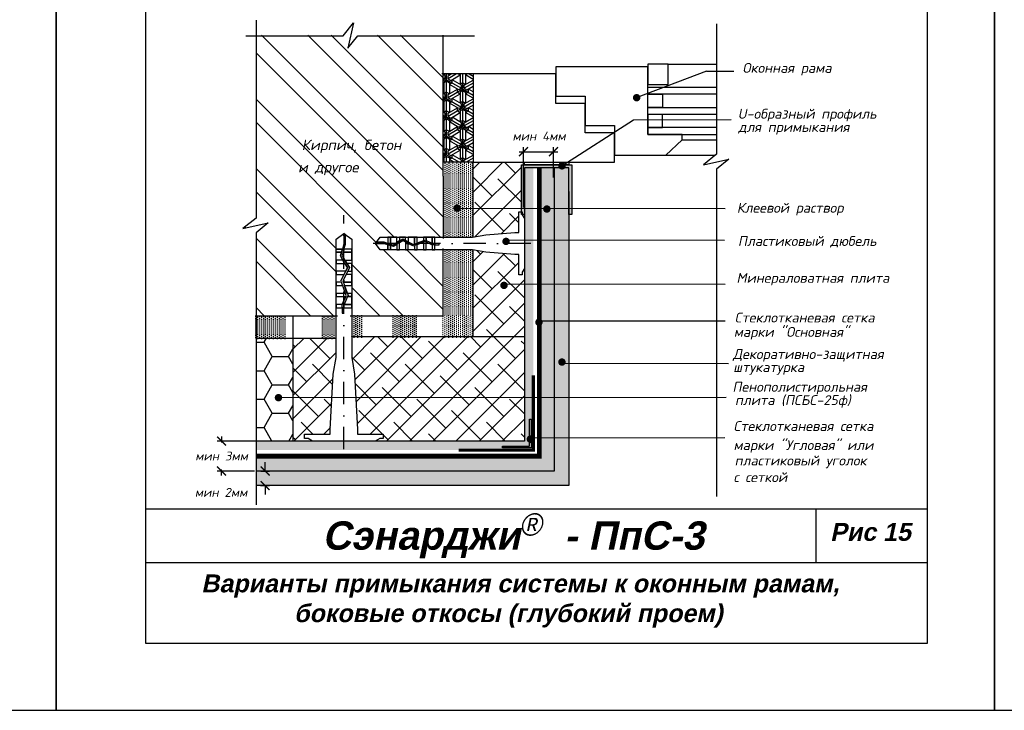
# Model space of a CAD drawing. Header units: inches. Extents: x 47 to 4151, y -1120 to 1902.
# Tile 65 of 93: x 879 to 1099, y 1283 to 1437. Entities that reach past the tile are written whole.
import ezdxf

# ---------------------------------------------------------------- set-up
doc = ezdxf.new("R2010")
doc.units = ezdxf.units.IN
doc.header["$LTSCALE"] = 10
doc.header["$MEASUREMENT"] = 0
doc.linetypes.add('DASHDOT', pattern=[1, 0.5, -0.25, 0, -0.25])
doc.linetypes.add('HIDDEN', pattern=[0.375, 0.25, -0.125])
doc.layers.add('dim', color=160, linetype='Continuous', lineweight=15)
doc.layers.add('Layer1', color=108, linetype='Continuous', lineweight=30)
for name, color, linetype in [('DUBEL', 142, 'Continuous'), ('hatch', 240, 'Continuous'), ('ndp', 242, 'Continuous'), ('ramka', 248, 'Continuous'), ('wind', 82, 'Continuous')]:
    doc.layers.add(name, color=color, linetype=linetype)
doc.layers.add('list', color=5, linetype='Continuous', plot=False)
doc.styles.add('ndp', font='ARIALBD.TTF', dxfattribs={"oblique": 12})
doc.styles.add('style2', font='romans.shx', dxfattribs={"oblique": 12})
doc.dimstyles.new('1', dxfattribs={"dimtxt": 2, "dimasz": 2, "dimexe": 1, "dimexo": 0.7, "dimgap": 2, "dimtad": 0, "dimtih": 1, "dimtoh": 1, "dimdec": 4, "dimzin": 0, "dimdsep": 46, "dimtxsty": 'style2', "dimblk": 'ARCHTICK', "dimcen": 1.5, "dimdle": 1, "dimadec": 0, "dimazin": 0, "dimtfac": 1, "dimtdec": 4, "dimtofl": 0, "dimtmove": 0, "dimatfit": 2, "dimldrblk": 'DOTSMALL', "dimfxl": 1, "dimtolj": 1, "dimtzin": 0, "dimarcsym": 0})
pattern_1 = [(270, (129.937, 2628.6558), (-0.4375, -0.21875), [0, -0.4375])]

# ---------------------------------------------------------------- blocks, each defined once
blk = doc.blocks.new('_ArchTick')
at = {"layer": 'DUBEL', "color": 0, "const_width": 0.15}
blk.add_lwpolyline([(-0.5, -0.5), (0.5, 0.5)], dxfattribs=at)
blk = doc.blocks.new('*D183')
at = {"layer": 'Defpoints', "color": 0}
for p in [(931.97, 1336.34), (931.86, 1333.08), (933.62, 1333.08)]:
    blk.add_point(p, dxfattribs=at)
at = {"layer": 'dim', "color": 0, "lineweight": -2}
for p, q in [((933.62, 1336.34), (933.62, 1338.34)), ((932.67, 1336.34), (934.62, 1336.34)), ((932.56, 1333.08), (934.62, 1333.08)), ((933.62, 1333.08), (933.62, 1331.08))]:
    blk.add_line(p, q, dxfattribs=at)
at = {"layer": 'dim', "color": 0, "lineweight": -2, "xscale": 2, "yscale": 2, "zscale": 2}
for p, rotation in [((933.62, 1336.34), 270), ((933.62, 1333.08), 90)]:
    blk.add_blockref('_ArchTick', p, dxfattribs=dict(at, rotation=rotation))
at = {"layer": 'dim', "color": 0, "insert": (923.77, 1331.56), "char_height": 2, "attachment_point": 5, "style": 'style2'}
blk.add_mtext('\\A1;{\\fRomanS|b0|i0|c204|p2;мин 2мм}', dxfattribs=at)
blk = doc.blocks.new('_DotSmall')
at = {"layer": 'DUBEL', "color": 0, "const_width": 0.5}
blk.add_lwpolyline([(-0.0625, 0, 1), (0.0625, 0, 1)], format="xyb", close=True, dxfattribs=at)
blk = doc.blocks.new('*D184')
at = {"layer": 'Defpoints', "color": 0}
for p in [(923.88, 1343.03), (932.52, 1343.03), (931.97, 1336.34)]:
    blk.add_point(p, dxfattribs=at)
at = {"layer": 'dim', "color": 0, "lineweight": -2}
for p, q in [((923.88, 1344.03), (923.88, 1342.69)), ((931.82, 1343.03), (922.88, 1343.03)), ((931.27, 1336.34), (922.88, 1336.34)), ((923.88, 1335.34), (923.88, 1336.68))]:
    blk.add_line(p, q, dxfattribs=at)
at = {"layer": 'dim', "color": 0, "lineweight": -2, "xscale": 2, "yscale": 2, "zscale": 2}
for p, rotation in [((923.88, 1343.03), 90), ((923.88, 1336.34), 270)]:
    blk.add_blockref('_ArchTick', p, dxfattribs=dict(at, rotation=rotation))
at = {"layer": 'dim', "color": 0, "insert": (923.88, 1339.69), "char_height": 2, "attachment_point": 5, "style": 'style2'}
blk.add_mtext('\\A1;{\\fRomanS|b0|i0|c204|p2;мин 3мм}', dxfattribs=at)
blk = doc.blocks.new('*D315')
at = {"layer": 'Defpoints', "color": 0}
for p in [(998.14, 1407.76), (998.14, 1401.26), (991.44, 1394.57)]:
    blk.add_point(p, dxfattribs=at)
at = {"layer": 'dim', "color": 0, "lineweight": -2}
for p, q in [((990.44, 1407.76), (999.14, 1407.76)), ((991.44, 1395.27), (991.44, 1408.76)), ((998.14, 1401.96), (998.14, 1408.76))]:
    blk.add_line(p, q, dxfattribs=at)
at = {"layer": 'dim', "color": 0, "lineweight": -2, "xscale": 2, "yscale": 2, "zscale": 2, "rotation": 180}
blk.add_blockref('_ArchTick', (991.44, 1407.76), dxfattribs=at)
at = {"layer": 'dim', "color": 0, "lineweight": -2, "xscale": 2, "yscale": 2, "zscale": 2}
blk.add_blockref('_ArchTick', (998.14, 1407.76), dxfattribs=at)
at = {"layer": 'dim', "color": 0, "insert": (994.91, 1411.25), "char_height": 2, "attachment_point": 5, "style": 'style2'}
blk.add_mtext('\\A1;{\\fRomanS|b0|i0|c204|p2;мин 4мм}', dxfattribs=at)

msp = doc.modelspace()

# ---------------------------------------------------------------- hatches: boundary and pattern name
at = {"layer": 'dim'}
h = msp.add_hatch(color=1, dxfattribs=at)
h.paths.add_polyline_path([(999.715441, 1404.84409), (990.960226, 1404.84409), (990.960226, 1395.093526), (991.625171, 1395.093169), (991.625171, 1395.61159), (991.625171, 1404.179145), (1001.583916, 1404.179145), (1001.583916, 1395.087812), (1002.248861, 1395.087454), (1002.248861, 1404.84409), (1000.404422, 1404.84409), (1000.393686, 1404.837204, -0.6046181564), (1000.052133, 1404.186205, -0.6115715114)])
h.paths.add_polyline_path([(1002.248861, 1395.087454), (1001.583916, 1395.087812), (1001.583916, 1393.693848), (1002.248861, 1393.693848)])
h.paths.add_polyline_path([(991.625171, 1395.093169), (990.960226, 1395.093526), (990.960226, 1394.278383), (991.149819, 1394.278383), (991.149819, 1393.693848), (991.625171, 1393.693848)])
h.paths.add_polyline_path([(991.149819, 1394.278383), (990.960226, 1394.278383), (990.960226, 1393.693848), (991.149819, 1393.693848)], flags=17)
at = {"layer": 'hatch'}
h = msp.add_hatch(dxfattribs=at)
h.set_pattern_fill('ANSI32', color=1, scale=29.327494, angle=270, style=0)
h.set_pattern_definition([(315, (209.352, 1006.374), (7.77663, 7.77663), []), (315, (209.352, 1001.19), (7.77663, 7.77663), [])])
h.paths.add_polyline_path([(973.480373, 1402.309788), (973.480373, 1432.387607), (972.336231, 1433.839345), (931.585296, 1433.839345), (931.585296, 1392.921557), (928.646308, 1390.605286), (934.308828, 1391.843434), (931.585296, 1389.605246), (931.585296, 1371.071067), (949.489554, 1371.071067), (949.489554, 1372.869961), (949.489554, 1373.605231), (949.489554, 1375.348996), (949.489554, 1376.084266), (949.489554, 1377.82803), (949.489554, 1378.563301), (949.489554, 1380.307065), (949.489554, 1381.042335), (949.489554, 1382.786099), (949.489554, 1383.52137), (949.489554, 1385.265134), (949.489554, 1386.000404), (949.489554, 1388.195913), (951.247327, 1389.462883), (951.620453, 1389.19394), (953.005099, 1388.195913), (953.005099, 1386.000404), (953.005099, 1383.52137), (953.005099, 1382.786099), (953.005099, 1381.042335), (953.005099, 1380.307065), (953.005099, 1377.82803), (953.005099, 1376.084266), (953.005099, 1373.605231), (953.005099, 1372.869961), (953.005099, 1371.071067), (973.419003, 1371.071067), (973.419003, 1385.830375), (971.60798, 1385.830375), (971.019763, 1385.830375), (969.624752, 1385.830375), (969.036536, 1385.830375), (967.641524, 1385.830375), (967.053308, 1385.830375), (965.658297, 1385.830375), (965.07008, 1385.830375), (963.675069, 1385.830375), (963.086853, 1385.830375), (961.691841, 1385.830375), (961.103625, 1385.830375), (959.347218, 1385.830375), (958.333642, 1387.236593), (958.548796, 1387.535094), (959.347218, 1388.642812), (961.103625, 1388.642812), (963.086853, 1388.642812), (963.675069, 1388.642812), (965.07008, 1388.642812), (965.658297, 1388.642812), (967.641524, 1388.642812), (969.036536, 1388.642812), (971.019763, 1388.642812), (971.60798, 1388.642812), (973.480373, 1388.642812)])
h.paths.add_polyline_path([(941.134326, 1406.715009), (969.959063, 1406.382543), (970.956464, 1411.074942), (942.131727, 1411.407408)], flags=24)
h.paths.add_polyline_path([(940.555681, 1401.891824), (957.593559, 1401.642474), (958.341609, 1405.161773), (941.303732, 1405.411123)], flags=24)
h = msp.add_hatch(dxfattribs=at)
h.set_pattern_fill('ESCHER', color=256, scale=3.5, angle=-90, style=0)
h.set_pattern_definition([(330, (1836.2808, 3080.7695), (-9e-10, 4.2), [3.85, -0.35]), (90, (1836.2808, 3080.7695), (-3.637307, -2.1), [3.85, -0.35]), (210, (1836.2808, 3080.7695), (-9e-10, -4.2), [3.85, -0.35]), (330, (1836.2808, 3080.4195), (-9e-10, 4.2), [0.7, -3.5]), (210, (1836.2808, 3080.4195), (-9e-10, -4.2), [0.7, -3.5]), (330, (1836.584, 3080.9445), (-9e-10, 4.2), [0.7, -3.5]), (90, (1836.584, 3080.9445), (-3.637307, -2.1), [0.7, -3.5]), (210, (1835.9777, 3080.9445), (-9e-10, -4.2), [0.7, -3.5]), (90, (1835.9777, 3080.9445), (-3.637307, -2.1), [0.7, -3.5]), (330, (1836.2808, 3082.1695), (-9e-10, 4.2), [0.7, -3.5]), (210, (1836.2808, 3082.1695), (-9e-10, -4.2), [0.7, -3.5]), (330, (1835.0684, 3080.0695), (-9e-10, 4.2), [0.7, -3.5]), (90, (1835.0684, 3080.0695), (-3.637307, -2.1), [0.7, -3.5]), (210, (1837.4932, 3080.0695), (-9e-10, -4.2), [0.7, -3.5]), (90, (1837.4932, 3080.0695), (-3.637307, -2.1), [0.7, -3.5]), (270, (1836.887, 3080.0695), (3.637307, 2.1), [2.45, -1.75]), (270, (1835.6746, 3080.0695), (3.637307, 2.1), [2.45, -1.75]), (30, (1837.19, 3080.5945), (9e-10, 4.2), [2.45, -1.75]), (30, (1836.584, 3081.6445), (9e-10, 4.2), [2.45, -1.75]), (150, (1835.9777, 3081.6445), (-3.637307, -2.1), [2.45, -1.75]), (150, (1835.3715, 3080.5945), (-3.637307, -2.1), [2.45, -1.75])])
h.paths.add_polyline_path([(980.178571, 1425.149375), (973.480373, 1425.149375), (973.480373, 1405.394567), (980.178571, 1405.394567)])
h = msp.add_hatch(dxfattribs=at)
h.set_pattern_fill('AR-CONC', color=256, scale=0.293275, angle=90, style=0)
h.set_pattern_definition([(220, (129.937, 2628.6558), (0.1840363, -2.1035444), [0.2199562, -2.4195183]), (275, (129.937, 2628.6558), (-2.205991, 0.406923), [0.175965, -1.9356146]), (169.5486, (129.9523, 2628.4805), (-2.0219534, -1.696623), [0.186934, -2.056274]), (223.8158, (129.3505, 2628.6558), (0.485426, -3.1299506), [0.329934, -3.6292774]), (173.3644, (129.391, 2628.395), (-2.8568436, -2.7411315), [0.280401, -3.084411]), (278.8158, (129.3505, 2628.6558), (-2.856846, -2.741129), [0.2639474, -2.903422]), (249, (129.4971, 2628.3625), (1.1807803, -1.7505788), [0.2199562, -2.4195183]), (304, (129.497, 2628.3625), (-2.1266834, -0.713583), [0.175965, -1.9356146]), (198.5486, (129.5955, 2628.2167), (-0.945901, -2.4641624), [0.186934, -2.056274]), (232.5, (129.937, 2628.6558), (-0.97629425, -0.0356618), [0, -1.9121526, 0, -1.9649421, 0, -1.9429465]), (262.5, (129.937, 2628.6558), (-1.1567107, -0.771517), [0, -1.1203103, 0, -1.8681614, 0, -0.7405192]), (302.5, (129.937, 2629.3098), (0.0661478, -1.56556743), [0, -0.7331874, 0, -2.2875445, 0, -3.0353956]), (312.5, (129.937, 2629.6031), (-0.2935828, -1.7103389), [0, -0.9531436, 0, -1.5191642, 0, -2.1555708])])
h.paths.add_polyline_path([(1001.583916, 1333.07586), (1001.583916, 1398.882471), (1001.583916, 1404.179145), (998.323369, 1404.179145), (998.323369, 1336.336407), (931.585296, 1336.336407), (931.585296, 1333.07586)])
h = msp.add_hatch(dxfattribs=at)
h.set_pattern_fill('DOTS', color=256, scale=7, angle=90, style=0)
h.set_pattern_definition(pattern_1)
h.paths.add_polyline_path([(931.585296, 1336.336407), (931.585296, 1339.685506), (994.97427, 1339.685506), (994.97427, 1404.179145), (998.323369, 1404.179145), (998.323369, 1336.336407)])
h.paths.add_polyline_path([(931.585296, 1341.019899), (931.585296, 1343.034605), (969.195197, 1343.034605), (991.625171, 1343.034605), (991.625171, 1395.61159), (991.625171, 1404.179145), (993.639878, 1404.179145), (993.639878, 1357.74585), (993.639878, 1341.019899), (976.913927, 1341.019899)], flags=17)
h.paths.add_polyline_path([(986.71171, 1341.49538), (993.164396, 1341.49538), (993.164396, 1347.948067), (992.77959, 1347.948067), (992.77959, 1341.880186), (986.71171, 1341.880186)], flags=16)
h = msp.add_hatch(dxfattribs=at)
h.set_pattern_fill('ANSI38', color=1, scale=29.327494, style=0)
h.set_pattern_definition([(45, (209.352, 1006.374), (-2.592209, 2.592209), []), (135, (209.352, 1006.374), (-7.776626, 2.592209), [9.16484, -5.498905])])
h.paths.add_polyline_path([(990.960226, 1404.84409), (991.625171, 1404.84409), (991.625171, 1405.394567), (980.178571, 1405.394567), (980.178571, 1395.099326), (990.960226, 1395.093526)])
h.paths.add_polyline_path([(990.379194, 1394.278383), (990.960226, 1394.278383), (990.960226, 1395.093526), (980.178571, 1395.099326), (980.178571, 1388.665759), (983.035273, 1389.152772), (989.521586, 1389.667103), (990.379194, 1389.667103)])
h.paths.add_polyline_path([(990.379194, 1384.806084), (989.521586, 1384.806084), (983.035273, 1385.320414), (980.178571, 1385.807428), (980.178571, 1366.395653), (991.625171, 1366.395653), (991.625171, 1378.195525), (987.31889, 1378.198322, -0.7224972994), (987.071351, 1377.450009, -1), (987.071351, 1378.280207, -0.1611048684), (987.31889, 1378.198322), (991.625171, 1378.195525), (991.625171, 1381.616838), (991.149819, 1380.830129), (991.149819, 1380.194804), (990.379194, 1380.194804)])
h.paths.add_polyline_path([(991.625171, 1366.395653), (953.005099, 1366.395653), (953.005099, 1361.723262), (953.64255, 1357.98413), (953.912183, 1352.817193), (991.625171, 1352.836489)])
h.paths.add_polyline_path([(991.625171, 1352.836489), (953.912183, 1352.817193), (954.285464, 1345.664087), (954.285464, 1344.592076), (960.049564, 1344.592076), (960.049564, 1343.628795), (959.255407, 1343.628795), (958.272021, 1343.034605), (969.195197, 1343.034605), (991.625171, 1343.034605)])
h.paths.add_polyline_path([(948.852103, 1357.98413), (949.489554, 1361.723262), (949.489554, 1366.07273), (939.849005, 1366.07273), (939.849005, 1352.809998), (948.582327, 1352.814466)])
h.paths.add_polyline_path([(948.582327, 1352.814466), (939.849005, 1352.809998), (939.849005, 1343.034605), (944.222632, 1343.034605), (943.239246, 1343.628795), (942.445089, 1343.628795), (942.445089, 1344.592076), (948.20919, 1344.592076), (948.20919, 1345.664087)])
h = msp.add_hatch(dxfattribs=at)
h.set_pattern_fill('DOTS', color=256, scale=7, angle=90, style=0)
h.set_pattern_definition(pattern_1)
h.paths.add_polyline_path([(980.178571, 1385.807428), (980.043967, 1385.830375), (973.480373, 1385.830375), (973.480373, 1371.071067), (980.178571, 1371.071067)])
h.paths.add_polyline_path([(980.178571, 1405.394567), (973.480373, 1405.394567), (973.480373, 1402.309788), (973.480373, 1388.642812), (980.043967, 1388.642812), (980.178571, 1388.665759)])
at = {"layer": 'hatch', "lineweight": -2}
h = msp.add_hatch(dxfattribs=at)
h.set_pattern_fill('DOTS', color=1, scale=7, angle=90, style=0)
h.set_pattern_definition([(90, (489.6436, 2144.497), (-0.4375, 0.21875), [0, -0.4375])])
h.paths.add_polyline_path([(949.324977, 1365.771298), (949.324977, 1371.057665), (946.124402, 1371.057665), (946.124402, 1365.771298)])
h.paths.add_polyline_path([(938.418483, 1365.771298), (938.418483, 1371.057665), (931.420719, 1371.057665), (931.420719, 1365.771298)])
h = msp.add_hatch(dxfattribs=at)
h.set_pattern_fill('DOTS', color=1, scale=7, angle=90, style=0)
h.set_pattern_definition([(90, (489.73616, 2144.61172), (-0.4375, 0.21875), [0, -0.4375])])
h.paths.add_polyline_path([(967.654405, 1366.194481), (967.654405, 1371.212247), (961.95101, 1371.212247), (961.95101, 1366.194481)])
h.paths.add_polyline_path([(955.576624, 1366.194481), (955.576624, 1371.212247), (952.933097, 1371.212247), (952.933097, 1366.194481)])
h = msp.add_hatch(dxfattribs=at)
h.set_pattern_fill('DOTS', color=1, scale=7, angle=90, style=0)
h.set_pattern_definition([(90, (489.95184, 2144.6136), (-0.4375, 0.21875), [0, -0.4375])])
h.paths.add_polyline_path([(980.322248, 1366.196346), (980.322248, 1371.214112), (973.62405, 1371.214112), (972.959023, 1371.214112), (972.959023, 1366.196346)])
at = {"layer": 'hatch'}
h = msp.add_hatch(dxfattribs=at)
h.set_pattern_fill('HONEY', color=1, scale=29.327494, style=0)
h.set_pattern_definition([(0, (209.352, 1006.374), (5.498905, 3.174794), [3.665937, -7.331874]), (120, (209.352, 1006.374), (-5.498905, 3.174794), [3.665937, -7.331874]), (60, (209.352, 1006.374), (1e-08, 6.349589), [-7.331874, 3.665937])])
h.paths.add_polyline_path([(939.849005, 1366.07273), (931.585296, 1366.07273), (931.585296, 1343.034605), (939.849005, 1343.034605), (939.849005, 1350.402824), (937.018852, 1350.911763, -0.3533806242), (936.613052, 1350.584033, -1), (936.613052, 1351.414231, -0.4777808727), (937.018852, 1350.911763), (939.849005, 1350.402824)])
at = {"layer": 'Layer1'}
h = msp.add_hatch(color=256, dxfattribs=at)
h.paths.add_polyline_path([(992.962, 1342.493987, -0.1280229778), (993.164396, 1342.441301), (993.164396, 1347.948067), (992.77959, 1347.948067), (992.77959, 1342.45176, -0.1142364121)])
h.paths.add_polyline_path([(993.164396, 1341.49538), (993.164396, 1341.619821), (993.129458, 1341.699066, -0.104186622), (992.962, 1341.663789, -0.2745093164), (992.597549, 1341.880186), (986.71171, 1341.880186), (986.71171, 1341.49538)])

# ---------------------------------------------------------------- linework, layer by layer
at = {"layer": 'DUBEL', "linetype": 'DASHDOT'}
for p, q in [((951.247327, 1341.191957), (951.247327, 1393.532178)), ((993.09929, 1387.236593), (956.83927, 1387.236593))]:
    msp.add_line(p, q, dxfattribs=at)
at = {"layer": 'DUBEL', "linetype": 'HIDDEN'}
msp.add_lwpolyline([(994.97427, 1404.179145, 1.10693, 1.10693, 0), (994.97427, 1404.179145, 1.10693, 1.10693, 0), (994.97427, 1404.179145, 1.10693, 1.10693, 0), (994.97427, 1404.179145, 1.10693, 1.10693, 0), (994.97427, 1404.179145, 1.10693, 1.10693, 0), (994.97427, 1339.685506, 1.10693, 1.10693, 0), (994.97427, 1339.685506, 1.10693, 1.10693, 0), (994.97427, 1339.685506, 1.10693, 1.10693, 0), (994.97427, 1339.685506, 1.10693, 1.10693, 0), (931.585296, 1339.685506, 0, 0, 0)], format="xyseb", dxfattribs=at)
at = {"layer": 'DUBEL'}
for points in [[(989.521586, 1389.667103), (990.379194, 1389.667103), (990.379194, 1394.278383), (991.149819, 1394.278383), (991.149819, 1393.643058), (991.625171, 1392.856349), (991.625171, 1381.616838), (991.149819, 1380.830129), (991.149819, 1380.194804), (990.379194, 1380.194804), (990.379194, 1384.806084), (989.521586, 1384.806084), (983.035273, 1385.320414), (980.043967, 1385.830375), (971.60798, 1385.830375), (971.60798, 1386.92341), (972.582072, 1386.92341), (972.582072, 1387.221911), (971.60798, 1387.221911), (971.60798, 1386.92341), (971.60798, 1388.642812), (971.019763, 1388.642812), (971.019763, 1387.281659), (971.153071, 1387.221911), (971.60798, 1387.236593), (971.60798, 1386.92341), (971.089237, 1386.92341), (971.019763, 1386.954548), (971.019763, 1385.830375), (971.60798, 1385.830375), (969.624752, 1385.830375), (969.624752, 1387.579786), (971.019763, 1386.954548), (969.425808, 1387.668951), (969.036536, 1387.526232), (969.036536, 1385.830375), (969.624752, 1385.830375), (967.641524, 1385.830375), (967.641524, 1387.014777), (969.036536, 1387.526232), (967.053308, 1386.799118), (967.053308, 1385.830375), (967.641524, 1385.830375), (965.658297, 1385.830375), (965.658297, 1387.236593), (966.808206, 1386.709256), (965.07008, 1387.589559), (965.07008, 1385.830375), (965.658297, 1385.830375), (963.675069, 1385.830375), (963.675069, 1387.236593), (963.675069, 1387.441862), (964.433601, 1387.911915), (965.07008, 1387.589559), (964.433601, 1387.911915), (963.086853, 1387.077352), (963.086853, 1385.830375), (963.675069, 1385.830375), (961.691841, 1385.830375), (961.691841, 1386.801958), (962.335492, 1386.611743), (963.086853, 1387.077352), (962.335492, 1386.611743), (961.691841, 1386.801958), (961.691841, 1385.830375), (961.103625, 1385.830375), (961.103625, 1386.975791), (961.691841, 1386.801958), (961.103625, 1386.975791), (961.103625, 1385.830375), (959.347218, 1385.830375), (958.333642, 1387.236593), (960.221119, 1387.236593), (961.103625, 1386.975791), (961.103625, 1387.236593), (960.264303, 1387.535094), (958.548796, 1387.535094), (958.333642, 1387.236593), (959.347218, 1388.642812), (961.103625, 1388.642812), (961.103625, 1387.287053), (961.691841, 1387.113221), (961.691841, 1388.642812), (961.691841, 1387.236593), (961.691841, 1387.113221), (962.29189, 1386.935891), (963.086853, 1387.42852), (963.086853, 1388.642812), (961.103625, 1388.642812), (963.675069, 1388.642812), (963.675069, 1387.793031), (963.086853, 1387.42852), (964.41889, 1388.253968), (965.07008, 1387.924161), (965.07008, 1388.642812), (963.675069, 1388.642812), (965.658297, 1388.642812), (965.658297, 1387.626249), (965.07008, 1387.924161), (966.8273, 1387.034187), (967.641524, 1387.332707), (967.641524, 1388.642812), (965.658297, 1388.642812), (967.053308, 1388.642812), (967.053308, 1387.236593), (967.053308, 1387.117048), (967.053308, 1388.642812), (969.036536, 1388.642812), (969.036536, 1387.844162), (967.641524, 1387.332707), (969.437075, 1387.991013), (969.624752, 1387.906897), (969.624752, 1388.642812), (969.624752, 1387.906897), (971.019763, 1387.281659), (971.019763, 1388.642812), (969.036536, 1388.642812), (971.60798, 1388.642812), (980.043967, 1388.642812), (983.035273, 1389.152772), (989.521586, 1389.667103)], [(954.285464, 1345.664087), (954.285464, 1344.592076), (960.049564, 1344.592076), (960.049564, 1343.628795), (959.255407, 1343.628795), (958.272021, 1343.034605), (944.222632, 1343.034605), (943.239246, 1343.628795), (942.445089, 1343.628795), (942.445089, 1344.592076), (948.20919, 1344.592076), (948.20919, 1345.664087), (948.852103, 1357.98413), (949.489554, 1361.723262), (949.489554, 1372.869961), (950.855848, 1372.869961), (950.855848, 1371.652346), (951.228974, 1371.652346), (951.228974, 1372.869961), (950.855848, 1372.869961), (953.005099, 1372.869961), (953.005099, 1373.605231), (951.303659, 1373.605231), (951.228974, 1373.438597), (951.247327, 1372.869961), (950.855848, 1372.869961), (950.855848, 1373.518389), (950.89477, 1373.605231), (949.489554, 1373.605231), (949.489554, 1372.869961), (949.489554, 1375.348996), (951.676317, 1375.348996), (950.89477, 1373.605231), (951.787774, 1375.597675), (951.609375, 1376.084266), (949.489554, 1376.084266), (949.489554, 1375.348996), (949.489554, 1377.82803), (950.970056, 1377.82803), (951.609375, 1376.084266), (950.700482, 1378.563301), (949.489554, 1378.563301), (949.489554, 1377.82803), (949.489554, 1380.307065), (951.247327, 1380.307065), (950.588154, 1378.869679), (951.688534, 1381.042335), (949.489554, 1381.042335), (949.489554, 1380.307065), (949.489554, 1382.786099), (951.247327, 1382.786099), (951.503912, 1382.786099), (952.091479, 1381.837934), (951.688534, 1381.042335), (952.091479, 1381.837934), (951.048274, 1383.52137), (949.489554, 1383.52137), (949.489554, 1382.786099), (949.489554, 1385.265134), (950.704032, 1385.265134), (950.466263, 1384.46057), (951.048274, 1383.52137), (950.466263, 1384.46057), (950.704032, 1385.265134), (949.489554, 1385.265134), (949.489554, 1386.000404), (950.921323, 1386.000404), (950.704032, 1385.265134), (950.921323, 1386.000404), (949.489554, 1386.000404), (949.489554, 1388.195913), (951.247327, 1389.462883), (951.247327, 1387.103537), (950.921323, 1386.000404), (951.247327, 1386.000404), (951.620453, 1387.049556), (951.620453, 1389.19394), (951.247327, 1389.462883), (953.005099, 1388.195913), (953.005099, 1386.000404), (951.310402, 1386.000404), (951.093111, 1385.265134), (953.005099, 1385.265134), (951.247327, 1385.265134), (951.093111, 1385.265134), (950.871449, 1384.515074), (951.487235, 1383.52137), (953.005099, 1383.52137), (953.005099, 1386.000404), (953.005099, 1382.786099), (951.942873, 1382.786099), (951.487235, 1383.52137), (952.519044, 1381.856323), (952.106786, 1381.042335), (953.005099, 1381.042335), (953.005099, 1382.786099), (953.005099, 1380.307065), (951.734396, 1380.307065), (952.106786, 1381.042335), (950.994318, 1378.845811), (951.367469, 1377.82803), (953.005099, 1377.82803), (953.005099, 1380.307065), (953.005099, 1378.563301), (951.247327, 1378.563301), (951.097895, 1378.563301), (953.005099, 1378.563301), (953.005099, 1376.084266), (952.006788, 1376.084266), (951.367469, 1377.82803), (952.190351, 1375.583592), (952.085206, 1375.348996), (953.005099, 1375.348996), (952.085206, 1375.348996), (951.303659, 1373.605231), (953.005099, 1373.605231), (953.005099, 1376.084266), (953.005099, 1372.869961), (953.005099, 1361.723262), (953.64255, 1357.98413), (954.285464, 1345.664087)]]:
    msp.add_lwpolyline(points, close=True, dxfattribs=at)
at = {"layer": 'hatch'}
for points in [[(931.585296, 1437.164281), (931.585296, 1392.921557), (928.646308, 1390.605286), (934.308828, 1391.843434), (931.585296, 1389.605246), (931.585296, 1328.804375)], [(929.33968, 1433.665106), (951.049547, 1433.665106), (953.365818, 1436.604094), (952.12767, 1430.941574), (954.365858, 1433.665106), (980.451173, 1433.665106)], [(1034.6325, 1436.396729), (1034.6325, 1407.180043), (1031.693512, 1404.863772), (1037.356032, 1406.10192), (1034.6325, 1403.863732), (1034.6325, 1330.665696)]]:
    msp.add_lwpolyline(points, dxfattribs=at)
at = {"layer": 'Layer1'}
for p, q in [((973.480373, 1402.309788), (973.480373, 1433.838227)), ((980.178571, 1425.149375), (973.195407, 1425.149375)), ((980.178571, 1405.394567), (973.480373, 1405.394567)), ((980.178571, 1405.394567), (973.480373, 1405.394567)), ((980.178571, 1388.665759), (980.178571, 1405.394567)), ((998.323369, 1404.179145), (998.323369, 1336.336407)), ((973.480373, 1402.309788), (973.480373, 1388.351969)), ((991.625171, 1395.61159), (991.625171, 1343.034605)), ((973.419003, 1386.100047), (973.419003, 1370.804076)), ((980.178571, 1366.340046), (980.178571, 1385.807428)), ((931.397734, 1371.071067), (949.817393, 1371.071067)), ((939.849005, 1371.071067), (939.849005, 1343.034605)), ((952.677261, 1371.071067), (973.260787, 1371.071067)), ((962.53515, 1371.071067), (973.480373, 1371.071067)), ((931.532509, 1366.07273), (949.595265, 1366.07273)), ((952.92867, 1366.395653), (991.802353, 1366.395653)), ((969.195197, 1343.034605), (931.585296, 1343.034605)), ((991.625171, 1343.034605), (969.195197, 1343.034605)), ((998.323369, 1336.336407), (931.585296, 1336.336407))]:
    msp.add_line(p, q, dxfattribs=at)
for points in [[(991.625171, 1404.179145), (991.625171, 1393.693848), (990.960226, 1393.693848), (990.960226, 1404.84409), (1002.248861, 1404.84409), (1002.248861, 1393.693848), (1001.583916, 1393.693848), (1001.583916, 1404.179145), (991.625171, 1404.179145)], [(1001.583916, 1398.882471), (1001.583916, 1333.07586), (931.585296, 1333.07586)]]:
    msp.add_lwpolyline(points, dxfattribs=at)
for points in [[(991.625171, 1404.84409), (991.625171, 1405.394567), (1001.583916, 1405.394567), (1001.583916, 1404.84409)], [(986.71171, 1341.49538), (986.71171, 1341.880186), (992.77959, 1341.880186), (992.77959, 1347.948067), (993.164396, 1347.948067), (993.164396, 1341.49538)]]:
    msp.add_lwpolyline(points, close=True, dxfattribs=at)
at = {"layer": 'Layer1', "linetype": 'HIDDEN'}
msp.add_lwpolyline([(976.913927, 1341.019899, 0.707696, 0.707696, 0), (993.639878, 1341.019899, 0.707696, 0.707696, 0), (993.639878, 1357.74585, 0.707696, 0.707696, 0)], format="xyseb", dxfattribs=at)
at = {"layer": 'list'}
for points in [[(676.846562, 1282.818887), (886.846562, 1282.818887), (886.846562, 1572.818887), (676.846562, 1572.818887)], [(886.846562, 1282.818887), (1096.846562, 1282.818887), (1096.846562, 1572.818887), (886.846562, 1572.818887)], [(1096.846562, 1282.818887), (1306.846562, 1282.818887), (1306.846562, 1572.818887), (1096.846562, 1572.818887)]]:
    msp.add_lwpolyline(points, close=True, dxfattribs=at)
at = {"layer": 'ndp'}
for p, q in [((1032.379646, 1425.766516), (1016.670018, 1419.838668)), ((1032.379646, 1425.766516), (1038.506963, 1425.804287)), ((1000.002652, 1404.586399), (1016.035914, 1414.869954)), ((1016.035914, 1414.869954), (1037.882504, 1414.994152)), ((976.760147, 1395.101164), (1036.573946, 1395.068991)), ((987.679126, 1388.018623), (1036.427159, 1388.004365)), ((987.011058, 1378.198522), (1036.546997, 1378.166349)), ((994.829518, 1369.948567), (1036.522024, 1369.916394)), ((1000.034714, 1360.442593), (1037.286168, 1360.410419)), ((936.629509, 1352.808351), (1036.803408, 1352.859603)), ((993.063925, 1343.771579), (1036.502029, 1343.822831))]:
    msp.add_line(p, q, dxfattribs=at)
at = {"layer": 'ndp', "const_width": 0.830198}
for points in [[(1016.751189, 1420.25924, -1), (1016.751189, 1419.429042, -1)], [(1000.052133, 1405.016403, -1), (1000.052133, 1404.186205, -1)], [(976.592375, 1395.579907, -1), (976.592375, 1394.749709, -1)], [(996.662628, 1395.358507, -1), (996.662628, 1394.52831, -1)], [(987.525903, 1388.118535, -1), (987.525903, 1387.288337, -1)], [(987.071351, 1378.280207, -1), (987.071351, 1377.450009, -1)], [(994.889811, 1370.030252, -1), (994.889811, 1369.200054, -1)], [(1000.034714, 1361.13149, -1), (1000.034714, 1360.301292, -1)], [(936.613052, 1353.168946, -1), (936.613052, 1352.338749, -1)], [(992.969257, 1343.883926, -1), (992.969257, 1343.053728, -1)]]:
    msp.add_lwpolyline(points, format="xyb", close=True, dxfattribs=at)
at = {"layer": 'ramka'}
for p, q in [((1081.846562, 1327.818887), (906.846562, 1327.818887)), ((1056.846562, 1327.818887), (1056.846562, 1315.818887)), ((1081.846562, 1315.818887), (906.846562, 1315.818887))]:
    msp.add_line(p, q, dxfattribs=at)
msp.add_lwpolyline([(906.846562, 1297.818887), (1081.846562, 1297.818887), (1081.846562, 1557.818887), (906.846562, 1557.818887)], close=True, dxfattribs=at)
at = {"layer": 'wind', "color": 240}
for p, q in [((1023.831493, 1427.362576), (1034.6325, 1427.362576)), ((1026.92233, 1410.455677), (1034.6325, 1410.455677)), ((1023.25025, 1407.012266), (1034.419617, 1407.012266))]:
    msp.add_line(p, q, dxfattribs=at)
at = {"layer": 'wind'}
for p, q in [((1019.251322, 1422.186904), (1034.6325, 1422.186904)), ((1019.251322, 1420.636888), (1019.251322, 1422.186904)), ((1034.6325, 1420.636888), (1019.251322, 1420.636888)), ((1019.251322, 1417.664678), (1034.6325, 1417.664678)), ((1019.251322, 1416.114663), (1019.251322, 1417.664678)), ((1034.6325, 1416.114663), (1019.251322, 1416.114663)), ((1019.251322, 1413.142453), (1019.251322, 1411.592437)), ((1034.6325, 1413.142453), (1019.251322, 1413.142453)), ((1019.251322, 1411.592437), (1034.6325, 1411.592437))]:
    msp.add_line(p, q, dxfattribs=at)
for points in [[(998.636959, 1426.767075), (998.636959, 1420.182139), (1005.221895, 1420.182139), (1005.221895, 1413.597202), (1011.806831, 1413.597202), (1011.806831, 1407.012266), (1023.25025, 1407.012266), (1026.92233, 1410.455677), (1026.92233, 1411.592437), (1019.251322, 1411.592437), (1019.251322, 1426.767075)], [(1019.251322, 1422.782405), (1023.831493, 1422.782405), (1023.831493, 1427.362576), (1019.251322, 1427.362576)], [(1022.548456, 1417.664678), (1019.251322, 1417.664678), (1019.251322, 1420.636888), (1022.548456, 1420.636888)], [(1022.548456, 1416.114663), (1019.251322, 1416.114663), (1019.251322, 1413.142453), (1022.548456, 1413.142453)]]:
    msp.add_lwpolyline(points, close=True, dxfattribs=at)
msp.add_lwpolyline([(998.636959, 1425.149375), (980.178571, 1425.149375), (980.178571, 1405.394567), (1011.806831, 1405.394567), (1011.806831, 1411.979503), (1005.221895, 1411.979503), (1005.221895, 1418.564439), (998.636959, 1418.564439), (998.636959, 1425.149375)], dxfattribs=at)

# ---------------------------------------------------------------- texts
at = {"layer": 'ndp', "oblique": 12}
for s, height, style, p in [('Оконная рама', 2.21386006, 'style2', (1040.430853, 1425.405196)), ('U-образный профиль ', 2.21386006, 'style2', (1039.3688, 1415.143383)), ('для примыкания', 2.21386006, 'style2', (1039.50394, 1412.184756)), ('Кирпич, бетон', 2.34619952, 'style2', (941.801964, 1408.112909)), ('и другое', 2.3461995, 'style2', (940.986245, 1403.135765)), ('Клеевой раствор', 2.21386006, 'style2', (1039.158049, 1394.104266)), ('Пластиковый дюбель', 2.21386006, 'style2', (1039.405049, 1386.685577)), ('Минераловатная плита', 2.21386006, 'style2', (1039.082896, 1378.433921)), ('Стеклотканевая сетка', 2.21386006, 'style2', (1038.695334, 1369.562257)), ('марки "Основная"', 2.21386006, 'style2', (1038.494229, 1366.350101)), ('Декоративно-защитная', 2.21386006, 'style2', (1038.28837, 1361.388719)), ('штукатурка', 2.2138601, 'style2', (1038.353593, 1358.468689)), ('Пенополистирольная', 2.21386006, 'style2', (1038.18129, 1354.065103)), ('плита (ПСБС-25ф)', 2.21386006, 'style2', (1038.748454, 1351.094711)), ('Стеклотканевая сетка', 2.21386006, 'style2', (1038.430451, 1345.289699)), ('марки "Угловая" или', 2.21386006, 'style2', (1038.430451, 1341.034956)), ('пластиковый уголок', 2.21386006, 'style2', (1038.669003, 1337.57798)), ('с сеткой', 2.2138601, 'style2', (1038.430451, 1333.855082)), ('Сэнарджи    - ПпС-3', 6.33260053, 'ndp', (946.423232, 1318.743224)), ('Рис 15', 4, 'ndp', (1060.049942, 1320.720938)), ('Варианты примыкания системы к оконным рамам, ', 4, 'ndp', (919.352582, 1309.202642)), ('боковые откосы (глубокий проем)', 4, 'ndp', (940.101094, 1302.540608))]:
    msp.add_text(s, height=height, dxfattribs=dict(at, style=style)).set_placement(p)
at = {"layer": 'ndp', "insert": (990.486035, 1326.882309), "char_height": 5, "attachment_point": 1, "style": 'style2'}
msp.add_mtext('{\\fCentury Gothic|b0|i0|c204|p32;®}', dxfattribs=at)

# ---------------------------------------------------------------- dimensions: what is measured, and where the dimension line sits
at = {"layer": 'dim'}
for base, p1, p2, angle, text, picture, middle in [((998.135551, 1407.760235), (991.437353, 1394.566437), (998.135551, 1401.264635), 180, '{\\fRomanS|b0|i0|c204|p2;мин 4мм}', '*D315', (994.909438, 1411.246262)), ((933.619356, 1333.07586), (931.966089, 1336.336407), (931.855871, 1333.07586), 270, '{\\fRomanS|b0|i0|c204|p2;мин 2мм}', '*D183', (923.769999, 1331.556334))]:
    dim = msp.add_linear_dim(base=base, p1=p1, p2=p2, angle=angle, text=text, dimstyle='1', override={"dimtmove": 2}, dxfattribs=at)
    dim.commit()
    dim.dimension.update_dxf_attribs({"geometry": picture, "text_midpoint": middle, "dimtype": 160})
dim = msp.add_linear_dim(base=(923.880728, 1343.034605), p1=(931.966089, 1336.336407), p2=(932.516579, 1343.034605), angle=270, text='{\\fRomanS|b0|i0|c204|p2;мин 3мм}', dimstyle='1', dxfattribs=at)
dim.commit()
dim.dimension.update_dxf_attribs({"geometry": '*D184', "text_midpoint": (923.880728, 1339.685506), "dimtype": 160})

doc.saveas('drawing.dxf')
